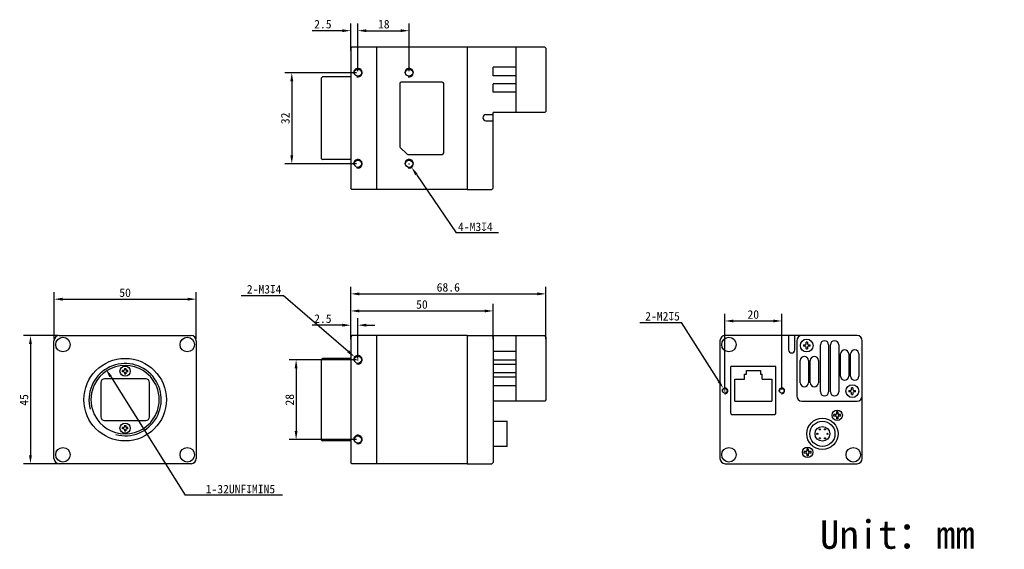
# Model space of a CAD drawing. Header units: millimetres. Extents: x 148 to 494, y 199 to 385.
import ezdxf

# ---------------------------------------------------------------- set-up
doc = ezdxf.new("R2010")
doc.units = ezdxf.units.MM
doc.header["$LTSCALE"] = 32.67
doc.header["$PDMODE"] = 3
doc.header["$PDSIZE"] = 8
doc.layers.get('0').update_dxf_attribs({"linetype": 'CONTINUOUS'})
doc.layers.get('Defpoints').update_dxf_attribs({"linetype": 'CONTINUOUS'})
for name, color, linetype in [('00_COMPONENTS', 7, 'CONTINUOUS'), ('51__DRAFT_DIMS', 7, 'CONTINUOUS'), ('HR10A-7R-6PBDXF_CONTINUOUS_LINE', 7, 'CONTINUOUS')]:
    doc.layers.add(name, color=color, linetype=linetype)
doc.styles.get("Standard").update_dxf_attribs({"font": 'simfang.ttf'})
doc.dimstyles.new('DIMSTYLE_1', dxfattribs={"dimtxt": 3, "dimasz": 3, "dimexe": 2.5, "dimexo": 0.5, "dimgap": 0.75, "dimtad": 1, "dimdsep": 46, "dimtxsty": 'STANDARD', "dimblk": '_FILLED', "dimblk1": '_FILLED', "dimblk2": '_FILLED', "dimcen": 0.09, "dimclrt": 3, "dimazin": 2, "dimtp": 0.3, "dimtm": 0.3, "dimtfac": 1, "dimtofl": 0, "dimtmove": 0, "dimatfit": 3, "dimldrblk": '_FILLED', "dimfxl": 1, "dimtolj": 1, "dimarcsym": 0})
doc.dimstyles.new('DIMSTYLE_2', dxfattribs={"dimtxt": 3, "dimasz": 3, "dimexe": 2.5, "dimexo": 0.5, "dimgap": 0.75, "dimtad": 1, "dimdsep": 46, "dimtxsty": 'STANDARD', "dimblk": '_FILLED', "dimblk1": '_FILLED', "dimblk2": '_FILLED', "dimcen": 0.09, "dimclrt": 3, "dimazin": 2, "dimtp": 0.1, "dimtm": 0.1, "dimtfac": 1, "dimtofl": 0, "dimtmove": 0, "dimatfit": 3, "dimldrblk": '_FILLED', "dimfxl": 1, "dimtolj": 1, "dimarcsym": 0})
doc.dimstyles.new('DIMSTYLE_3', dxfattribs={"dimtxt": 3, "dimasz": 3, "dimexe": 2.5, "dimexo": 0.5, "dimgap": 0.75, "dimtad": 1, "dimdsep": 46, "dimtxsty": 'STANDARD', "dimblk": '_FILLED', "dimblk1": '_FILLED', "dimblk2": '_FILLED', "dimcen": 0.09, "dimclrt": 3, "dimazin": 2, "dimtp": 0.2, "dimtm": 0.2, "dimtfac": 1, "dimtofl": 0, "dimtmove": 0, "dimatfit": 3, "dimldrblk": '_FILLED', "dimfxl": 1, "dimtolj": 1, "dimarcsym": 0})
doc.dimstyles.new('DIMSTYLE_4', dxfattribs={"dimtxt": 3, "dimasz": 3, "dimexe": 2.5, "dimexo": 0.5, "dimtad": 1, "dimdsep": 46, "dimtxsty": 'STANDARD', "dimblk": '_FILLED', "dimblk1": '_FILLED', "dimblk2": '_FILLED', "dimcen": 0.09, "dimclrt": 3, "dimazin": 2, "dimtp": 0.1, "dimtm": 0.1, "dimtfac": 1, "dimtofl": 0, "dimtmove": 0, "dimatfit": 1, "dimldrblk": '_FILLED', "dimfxl": 1, "dimtolj": 1, "dimarcsym": 0})
doc.dimstyles.new('DIMSTYLE_5', dxfattribs={"dimtxt": 3, "dimasz": 3, "dimexe": 2.5, "dimexo": 0.5, "dimtad": 1, "dimdsep": 46, "dimtxsty": 'STANDARD', "dimblk": '_FILLED', "dimblk1": '_FILLED', "dimblk2": '_FILLED', "dimcen": 0.09, "dimclrt": 3, "dimazin": 2, "dimtp": 0.2, "dimtm": 0.2, "dimtfac": 1, "dimtofl": 0, "dimtmove": 0, "dimatfit": 1, "dimldrblk": '_FILLED', "dimfxl": 1, "dimtolj": 1, "dimarcsym": 0})

# ---------------------------------------------------------------- blocks, each defined once
blk = doc.blocks.new('_FILLED')
at = {"color": 0, "linetype": 'ByBlock'}
blk.add_solid([(0, 0), (-1, 0.17), (-1, -0.17)], dxfattribs=at)
blk = doc.blocks.new('*D1')
at = {"layer": '51__DRAFT_DIMS', "color": 0, "lineweight": -2}
for p, q in [((160.17, 272.38), (160.17, 288.97)), ((210.17, 272.38), (210.17, 288.97)), ((163.17, 286.47), (207.17, 286.47))]:
    blk.add_line(p, q, dxfattribs=at)
at = {"layer": 'Defpoints', "color": 0}
for p in [(210.17, 286.47), (160.17, 271.88), (210.17, 271.88)]:
    blk.add_point(p, dxfattribs=at)
at = {"layer": '51__DRAFT_DIMS', "color": 0, "linetype": 'ByBlock', "lineweight": -2, "xscale": 3, "yscale": 3, "zscale": 3, "rotation": 180}
blk.add_blockref('_FILLED', (160.17, 286.47), dxfattribs=at)
at = {"layer": '51__DRAFT_DIMS', "color": 0, "linetype": 'ByBlock', "lineweight": -2, "xscale": 3, "yscale": 3, "zscale": 3}
blk.add_blockref('_FILLED', (210.17, 286.47), dxfattribs=at)
at = {"layer": '51__DRAFT_DIMS', "insert": (185.16, 290.26), "char_height": 3, "attachment_point": 2}
blk.add_mtext('\\A1;50', dxfattribs=at)
blk = doc.blocks.new('*D2')
at = {"layer": '51__DRAFT_DIMS', "color": 0, "lineweight": -2}
for p, q in [((161.47, 273.68), (149.39, 273.68)), ((151.89, 270.68), (151.89, 231.68)), ((161.47, 228.68), (149.39, 228.68))]:
    blk.add_line(p, q, dxfattribs=at)
at = {"layer": 'Defpoints', "color": 0}
for p in [(161.97, 273.68), (151.89, 228.68), (161.97, 228.68)]:
    blk.add_point(p, dxfattribs=at)
at = {"layer": '51__DRAFT_DIMS', "color": 0, "linetype": 'ByBlock', "lineweight": -2, "xscale": 3, "yscale": 3, "zscale": 3}
for p, rotation in [((151.89, 273.68), 90), ((151.89, 228.68), 270)]:
    blk.add_blockref('_FILLED', p, dxfattribs=dict(at, rotation=rotation))
at = {"layer": '51__DRAFT_DIMS', "insert": (148.11, 251.09), "char_height": 3, "attachment_point": 2, "rotation": 90}
blk.add_mtext('\\A1;45', dxfattribs=at)
blk = doc.blocks.new('*D3')
at = {"layer": '51__DRAFT_DIMS', "color": 0, "lineweight": -2}
for p, q in [((261.49, 277.34), (250.91, 277.34)), ((264.49, 273.33), (264.49, 279.84)), ((266.99, 265.68), (266.99, 279.84)), ((269.99, 277.34), (272.99, 277.34))]:
    blk.add_line(p, q, dxfattribs=at)
at = {"layer": 'Defpoints', "color": 0}
for p in [(266.99, 277.34), (264.49, 272.83), (266.99, 265.18)]:
    blk.add_point(p, dxfattribs=at)
at = {"layer": '51__DRAFT_DIMS', "color": 0, "linetype": 'ByBlock', "lineweight": -2, "xscale": 3, "yscale": 3, "zscale": 3}
blk.add_blockref('_FILLED', (264.49, 277.34), dxfattribs=at)
at = {"layer": '51__DRAFT_DIMS', "color": 0, "linetype": 'ByBlock', "lineweight": -2, "xscale": 3, "yscale": 3, "zscale": 3, "rotation": 180}
blk.add_blockref('_FILLED', (266.99, 277.34), dxfattribs=at)
at = {"layer": '51__DRAFT_DIMS', "insert": (257.74, 281.14), "char_height": 3, "attachment_point": 3}
blk.add_mtext('\\A1;2.5', dxfattribs=at)
blk = doc.blocks.new('*D4')
at = {"layer": '51__DRAFT_DIMS', "color": 0, "lineweight": -2}
for p, q in [((266.49, 265.18), (242.77, 265.18)), ((245.27, 262.18), (245.27, 240.18)), ((266.49, 237.18), (242.77, 237.18))]:
    blk.add_line(p, q, dxfattribs=at)
at = {"layer": 'Defpoints', "color": 0}
for p in [(266.99, 265.18), (245.27, 237.18), (266.99, 237.18)]:
    blk.add_point(p, dxfattribs=at)
at = {"layer": '51__DRAFT_DIMS', "color": 0, "linetype": 'ByBlock', "lineweight": -2, "xscale": 3, "yscale": 3, "zscale": 3}
for p, rotation in [((245.27, 265.18), 90), ((245.27, 237.18), 270)]:
    blk.add_blockref('_FILLED', p, dxfattribs=dict(at, rotation=rotation))
at = {"layer": '51__DRAFT_DIMS', "insert": (241.49, 251.14), "char_height": 3, "attachment_point": 2, "rotation": 90}
blk.add_mtext('\\A1;28', dxfattribs=at)
blk = doc.blocks.new('*D5')
at = {"layer": '51__DRAFT_DIMS', "color": 0, "lineweight": -2}
for p, q in [((261.49, 380.76), (250.91, 380.76)), ((264.49, 373.71), (264.49, 383.26)), ((266.99, 366.51), (266.99, 383.26)), ((269.99, 380.76), (272.99, 380.76))]:
    blk.add_line(p, q, dxfattribs=at)
at = {"layer": 'Defpoints', "color": 0}
for p in [(266.99, 380.76), (264.49, 373.21), (266.99, 366.01)]:
    blk.add_point(p, dxfattribs=at)
at = {"layer": '51__DRAFT_DIMS', "color": 0, "linetype": 'ByBlock', "lineweight": -2, "xscale": 3, "yscale": 3, "zscale": 3}
blk.add_blockref('_FILLED', (264.49, 380.76), dxfattribs=at)
at = {"layer": '51__DRAFT_DIMS', "color": 0, "linetype": 'ByBlock', "lineweight": -2, "xscale": 3, "yscale": 3, "zscale": 3, "rotation": 180}
blk.add_blockref('_FILLED', (266.99, 380.76), dxfattribs=at)
at = {"layer": '51__DRAFT_DIMS', "insert": (257.74, 384.56), "char_height": 3, "attachment_point": 3}
blk.add_mtext('\\A1;2.5', dxfattribs=at)
blk = doc.blocks.new('*D6')
at = {"layer": '51__DRAFT_DIMS', "color": 0, "lineweight": -2}
for p, q in [((266.49, 366.01), (241.25, 366.01)), ((243.75, 363.01), (243.75, 337.01)), ((266.49, 334.01), (241.25, 334.01))]:
    blk.add_line(p, q, dxfattribs=at)
at = {"layer": 'Defpoints', "color": 0}
for p in [(266.99, 366.01), (243.75, 334.01), (266.99, 334.01)]:
    blk.add_point(p, dxfattribs=at)
at = {"layer": '51__DRAFT_DIMS', "color": 0, "linetype": 'ByBlock', "lineweight": -2, "xscale": 3, "yscale": 3, "zscale": 3}
for p, rotation in [((243.75, 366.01), 90), ((243.75, 334.01), 270)]:
    blk.add_blockref('_FILLED', p, dxfattribs=dict(at, rotation=rotation))
at = {"layer": '51__DRAFT_DIMS', "insert": (239.97, 349.97), "char_height": 3, "attachment_point": 2, "rotation": 90}
blk.add_mtext('\\A1;32', dxfattribs=at)
blk = doc.blocks.new('*D7')
at = {"layer": '51__DRAFT_DIMS', "color": 0, "lineweight": -2}
for p, q in [((264.49, 272.38), (264.49, 284.83)), ((314.49, 272.38), (314.49, 284.83)), ((267.49, 282.33), (311.49, 282.33))]:
    blk.add_line(p, q, dxfattribs=at)
at = {"layer": 'Defpoints', "color": 0}
for p in [(314.49, 282.33), (264.49, 271.88), (314.49, 271.88)]:
    blk.add_point(p, dxfattribs=at)
at = {"layer": '51__DRAFT_DIMS', "color": 0, "linetype": 'ByBlock', "lineweight": -2, "xscale": 3, "yscale": 3, "zscale": 3, "rotation": 180}
blk.add_blockref('_FILLED', (264.49, 282.33), dxfattribs=at)
at = {"layer": '51__DRAFT_DIMS', "color": 0, "linetype": 'ByBlock', "lineweight": -2, "xscale": 3, "yscale": 3, "zscale": 3}
blk.add_blockref('_FILLED', (314.49, 282.33), dxfattribs=at)
at = {"layer": '51__DRAFT_DIMS', "insert": (289.49, 286.12), "char_height": 3, "attachment_point": 2}
blk.add_mtext('\\A1;50', dxfattribs=at)
blk = doc.blocks.new('*D8')
at = {"layer": '51__DRAFT_DIMS', "color": 0, "lineweight": -2}
for p, q in [((264.49, 272.38), (264.49, 290.83)), ((333.09, 272.38), (333.09, 290.83)), ((267.49, 288.33), (330.09, 288.33))]:
    blk.add_line(p, q, dxfattribs=at)
at = {"layer": 'Defpoints', "color": 0}
for p in [(333.09, 288.33), (264.49, 271.88), (333.09, 271.88)]:
    blk.add_point(p, dxfattribs=at)
at = {"layer": '51__DRAFT_DIMS', "color": 0, "linetype": 'ByBlock', "lineweight": -2, "xscale": 3, "yscale": 3, "zscale": 3, "rotation": 180}
blk.add_blockref('_FILLED', (264.49, 288.33), dxfattribs=at)
at = {"layer": '51__DRAFT_DIMS', "color": 0, "linetype": 'ByBlock', "lineweight": -2, "xscale": 3, "yscale": 3, "zscale": 3}
blk.add_blockref('_FILLED', (333.09, 288.33), dxfattribs=at)
at = {"layer": '51__DRAFT_DIMS', "insert": (298.76, 292.13), "char_height": 3, "attachment_point": 2}
blk.add_mtext('\\A1;68.6', dxfattribs=at)
blk = doc.blocks.new('*D9')
at = {"layer": '51__DRAFT_DIMS', "color": 0, "lineweight": -2}
for p, q in [((266.99, 366.51), (266.99, 383.26)), ((269.99, 380.76), (281.99, 380.76)), ((284.99, 366.51), (284.99, 383.26))]:
    blk.add_line(p, q, dxfattribs=at)
at = {"layer": 'Defpoints', "color": 0}
for p in [(284.99, 380.76), (266.99, 366.01), (284.99, 366.01)]:
    blk.add_point(p, dxfattribs=at)
at = {"layer": '51__DRAFT_DIMS', "color": 0, "linetype": 'ByBlock', "lineweight": -2, "xscale": 3, "yscale": 3, "zscale": 3, "rotation": 180}
blk.add_blockref('_FILLED', (266.99, 380.76), dxfattribs=at)
at = {"layer": '51__DRAFT_DIMS', "color": 0, "linetype": 'ByBlock', "lineweight": -2, "xscale": 3, "yscale": 3, "zscale": 3}
blk.add_blockref('_FILLED', (284.99, 380.76), dxfattribs=at)
at = {"layer": '51__DRAFT_DIMS', "insert": (276.09, 384.55), "char_height": 3, "attachment_point": 2}
blk.add_mtext('\\A1;18', dxfattribs=at)
blk = doc.blocks.new('*D10')
at = {"layer": '51__DRAFT_DIMS', "color": 0}
for p, q in [((284.9, 334.01), (285.08, 334.01)), ((284.99, 333.92), (284.99, 334.1))]:
    blk.add_line(p, q, dxfattribs=at)
at = {"layer": '51__DRAFT_DIMS', "color": 0, "lineweight": -2}
for p in [(287.53, 330.29), (316.44, 309.71)]:
    blk.add_line(p, (301.55, 309.71), dxfattribs=at)
at = {"layer": 'Defpoints', "color": 0}
for p in [(284.15, 335.25), (285.84, 332.77)]:
    blk.add_point(p, dxfattribs=at)
at = {"layer": '51__DRAFT_DIMS', "color": 0, "linetype": 'ByBlock', "lineweight": -2, "xscale": 3, "yscale": 3, "zscale": 3, "rotation": 124.2614410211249}
blk.add_blockref('_FILLED', (285.84, 332.77), dxfattribs=at)
at = {"layer": '51__DRAFT_DIMS', "insert": (302.18, 313.39), "char_height": 3, "attachment_point": 1}
blk.add_mtext('\\A1;{4-M3{\\fgdt;x}4}', dxfattribs=at)
blk = doc.blocks.new('*D11')
at = {"layer": '51__DRAFT_DIMS', "color": 0, "lineweight": -2}
for p in [(225.92, 287.78), (263.58, 268.12)]:
    blk.add_line(p, (240.73, 287.78), dxfattribs=at)
at = {"layer": '51__DRAFT_DIMS', "color": 0}
for p, q in [((266.9, 265.18), (267.08, 265.18)), ((266.99, 265.09), (266.99, 265.27))]:
    blk.add_line(p, q, dxfattribs=at)
at = {"layer": 'Defpoints', "color": 0}
for p in [(265.86, 266.16), (268.13, 264.2)]:
    blk.add_point(p, dxfattribs=at)
at = {"layer": '51__DRAFT_DIMS', "color": 0, "linetype": 'ByBlock', "lineweight": -2, "xscale": 3, "yscale": 3, "zscale": 3, "rotation": 319.2877204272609}
blk.add_blockref('_FILLED', (265.86, 266.16), dxfattribs=at)
at = {"layer": '51__DRAFT_DIMS', "insert": (240.11, 291.46), "char_height": 3, "attachment_point": 3}
blk.add_mtext('\\A1;{2-M3{\\fgdt;x}4}', dxfattribs=at)
blk = doc.blocks.new('*D12')
at = {"layer": '51__DRAFT_DIMS', "color": 0, "lineweight": -2}
for p, q in [((395.98, 254.76), (395.98, 281.31)), ((415.98, 254.76), (415.98, 281.31)), ((398.98, 278.81), (412.98, 278.81))]:
    blk.add_line(p, q, dxfattribs=at)
at = {"layer": 'Defpoints', "color": 0}
for p in [(415.98, 278.81), (395.98, 254.26), (415.98, 254.26)]:
    blk.add_point(p, dxfattribs=at)
at = {"layer": '51__DRAFT_DIMS', "color": 0, "linetype": 'ByBlock', "lineweight": -2, "xscale": 3, "yscale": 3, "zscale": 3, "rotation": 180}
blk.add_blockref('_FILLED', (395.98, 278.81), dxfattribs=at)
at = {"layer": '51__DRAFT_DIMS', "color": 0, "linetype": 'ByBlock', "lineweight": -2, "xscale": 3, "yscale": 3, "zscale": 3}
blk.add_blockref('_FILLED', (415.98, 278.81), dxfattribs=at)
at = {"layer": '51__DRAFT_DIMS', "insert": (405.95, 282.6), "char_height": 3, "attachment_point": 2}
blk.add_mtext('\\A1;20', dxfattribs=at)
blk = doc.blocks.new('*D13')
at = {"layer": '51__DRAFT_DIMS', "color": 0, "lineweight": -2}
for p in [(366.08, 278.28), (393.84, 257.64)]:
    blk.add_line(p, (380.78, 278.28), dxfattribs=at)
at = {"layer": '51__DRAFT_DIMS', "color": 0}
for p, q in [((395.89, 254.26), (396.07, 254.26)), ((395.98, 254.17), (395.98, 254.35))]:
    blk.add_line(p, q, dxfattribs=at)
at = {"layer": 'Defpoints', "color": 0}
for p in [(395.45, 255.11), (396.52, 253.42)]:
    blk.add_point(p, dxfattribs=at)
at = {"layer": '51__DRAFT_DIMS', "color": 0, "linetype": 'ByBlock', "lineweight": -2, "xscale": 3, "yscale": 3, "zscale": 3, "rotation": 302.3292972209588}
blk.add_blockref('_FILLED', (395.45, 255.11), dxfattribs=at)
at = {"layer": '51__DRAFT_DIMS', "insert": (380.16, 281.97), "char_height": 3, "attachment_point": 3}
blk.add_mtext('\\A1;{2-M2{\\fgdt;x}5}', dxfattribs=at)
blk = doc.blocks.new('*D14')
at = {"layer": '51__DRAFT_DIMS', "color": 0, "lineweight": -2}
for p in [(180, 259.39), (240.46, 217.58)]:
    blk.add_line(p, (206.32, 217.58), dxfattribs=at)
at = {"layer": 'Defpoints', "color": 0}
for p in [(178.4, 261.93), (191.93, 240.43)]:
    blk.add_point(p, dxfattribs=at)
at = {"layer": '51__DRAFT_DIMS', "color": 0, "linetype": 'ByBlock', "lineweight": -2, "xscale": 3, "yscale": 3, "zscale": 3, "rotation": 122.1916626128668}
blk.add_blockref('_FILLED', (178.4, 261.93), dxfattribs=at)
at = {"layer": '51__DRAFT_DIMS', "insert": (213.49, 221.27), "char_height": 3, "attachment_point": 1}
blk.add_mtext('\\A1;{1-32UNF{\\fgdt;x}MIN5}', dxfattribs=at)

msp = doc.modelspace()

# ---------------------------------------------------------------- linework, layer by layer
at = {"layer": '00_COMPONENTS', "color": 7, "lineweight": 30}
for p, q in [((264.894, 375.012), (264.494, 374.612)), ((264.494, 374.612), (264.494, 325.412)), ((273.594, 375.012), (264.894, 375.012)), ((273.594, 325.012), (273.594, 375.012)), ((305.394, 375.012), (273.594, 375.012)), ((305.394, 375.012), (305.394, 325.012)), ((332.694, 375.012), (305.394, 375.012)), ((322.494, 375.012), (322.494, 352.012)), ((333.094, 374.612), (332.694, 375.012)), ((333.094, 374.612), (333.094, 352.412)), ((314.494, 364.902), (314.494, 367.902)), ((322.494, 367.902), (314.494, 367.902)), ((254.194, 364.212), (254.494, 364.512)), ((254.194, 335.812), (254.194, 364.212)), ((264.494, 364.512), (254.494, 364.512)), ((322.494, 364.902), (314.494, 364.902)), ((281.744, 362.212), (281.744, 340.119)), ((296.644, 362.712), (282.244, 362.712)), ((297.144, 337.812), (297.144, 362.212)), ((314.494, 359.132), (314.494, 362.132)), ((322.494, 362.132), (314.494, 362.132)), ((322.494, 359.132), (314.494, 359.132)), ((311.994, 351.312), (314.494, 351.312)), ((314.494, 351.19), (314.494, 352.012)), ((332.694, 352.012), (314.494, 352.012)), ((314.494, 325.412), (314.494, 351.19)), ((333.094, 352.412), (332.694, 352.012)), ((311.994, 349.112), (314.494, 349.112)), ((284.197, 337.459), (281.89, 339.766)), ((254.194, 335.812), (254.494, 335.512)), ((284.551, 337.312), (296.644, 337.312)), ((264.494, 335.512), (254.494, 335.512)), ((264.894, 325.012), (264.494, 325.412)), ((314.494, 325.412), (314.094, 325.012)), ((273.494, 325.012), (264.894, 325.012)), ((305.394, 325.012), (273.594, 325.012)), ((305.394, 325.012), (314.094, 325.012)), ((161.967, 273.68), (208.367, 273.68)), ((264.894, 273.68), (264.494, 273.28)), ((273.594, 273.68), (264.894, 273.68)), ((273.594, 228.68), (273.594, 273.68)), ((305.394, 273.68), (273.594, 273.68)), ((305.394, 273.68), (305.394, 228.68)), ((305.394, 273.68), (332.694, 273.68)), ((314.494, 273.28), (314.094, 273.68)), ((322.494, 273.68), (322.494, 250.68)), ((333.094, 273.28), (332.694, 273.68)), ((418.661, 273.68), (396.061, 273.68)), ((418.361, 273.68), (418.361, 268.68)), ((442.461, 273.68), (418.661, 273.68)), ((420.561, 268.68), (420.561, 273.68)), ((160.167, 230.48), (160.167, 271.88)), ((210.167, 271.88), (210.167, 230.48)), ((264.494, 273.28), (264.494, 229.08)), ((314.494, 273.28), (314.494, 229.08)), ((333.094, 273.28), (333.094, 251.08)), ((394.261, 271.88), (394.261, 230.48)), ((421.261, 271.88), (421.261, 252.48)), ((423.583, 270.43), (424.211, 270.43)), ((424.511, 270.73), (424.511, 271.359)), ((425.011, 271.359), (425.011, 270.73)), ((425.311, 270.43), (425.94, 270.43)), ((429.536, 253.93), (429.536, 270.43)), ((432.436, 270.43), (432.436, 253.93)), ((433.086, 253.93), (433.086, 270.43)), ((435.986, 270.43), (435.986, 253.93)), ((444.261, 230.48), (444.261, 271.88)), ((314.494, 268.18), (322.494, 268.18)), ((424.211, 269.93), (423.583, 269.93)), ((424.511, 269.002), (424.511, 269.63)), ((425.011, 269.63), (425.011, 269.002)), ((425.94, 269.93), (425.311, 269.93)), ((436.636, 259.43), (436.636, 267.23)), ((439.536, 267.23), (439.536, 259.43)), ((440.186, 259.43), (440.186, 267.23)), ((443.086, 267.23), (443.086, 259.43)), ((254.194, 265.38), (254.494, 265.68)), ((254.194, 236.98), (254.194, 265.38)), ((264.494, 265.68), (254.494, 265.68)), ((314.494, 265.18), (322.494, 265.18)), ((314.494, 263.68), (322.494, 263.68)), ((422.436, 257.13), (422.436, 264.93)), ((425.336, 264.93), (425.336, 257.13)), ((425.986, 257.13), (425.986, 264.93)), ((428.886, 264.93), (428.886, 257.13)), ((184.217, 260.93), (184.217, 261.43)), ((184.717, 261.43), (184.217, 261.43)), ((184.717, 260.93), (184.217, 260.93)), ((184.917, 262.13), (184.917, 261.63)), ((184.917, 262.13), (185.417, 262.13)), ((184.917, 260.73), (184.917, 260.23)), ((184.917, 260.23), (185.417, 260.23)), ((185.417, 262.13), (185.417, 261.63)), ((185.417, 260.73), (185.417, 260.23)), ((186.117, 261.43), (185.617, 261.43)), ((186.117, 260.93), (185.617, 260.93)), ((186.117, 260.93), (186.117, 261.43)), ((314.494, 260.68), (322.494, 260.68)), ((398.063, 246.39), (398.062, 262.78)), ((398.462, 262.78), (398.062, 262.78)), ((402.832, 260.096), (403.522, 260.096)), ((402.832, 258.406), (402.832, 260.096)), ((403.522, 261.414), (408.442, 261.415)), ((403.522, 260.096), (403.522, 261.414)), ((408.442, 261.415), (408.442, 260.096)), ((408.442, 260.096), (409.132, 260.096)), ((409.132, 258.406), (409.132, 260.096)), ((413.903, 246.391), (413.902, 262.781)), ((176.617, 257.18), (176.617, 245.18)), ((192.417, 258.48), (177.917, 258.48)), ((193.717, 245.18), (193.717, 257.18)), ((314.494, 259.18), (322.494, 259.18)), ((314.494, 256.18), (322.494, 256.18)), ((399.432, 258.405), (402.832, 258.406)), ((399.432, 253.315), (399.432, 258.405)), ((409.132, 258.406), (412.532, 258.406)), ((412.532, 258.406), (412.532, 253.316)), ((399.433, 250.765), (399.432, 253.315)), ((412.532, 253.316), (412.533, 250.766)), ((439.583, 254.43), (440.211, 254.43)), ((440.211, 253.93), (439.583, 253.93)), ((440.511, 254.73), (440.511, 255.359)), ((440.511, 253.002), (440.511, 253.63)), ((441.011, 255.359), (441.011, 254.73)), ((441.011, 253.63), (441.011, 253.002)), ((441.311, 254.43), (441.94, 254.43)), ((441.94, 253.93), (441.311, 253.93)), ((332.694, 250.68), (314.494, 250.68)), ((333.094, 251.08), (332.694, 250.68)), ((412.333, 250.566), (399.633, 250.565)), ((423.061, 250.68), (442.461, 250.68)), ((398.463, 245.99), (413.503, 245.991)), ((434.911, 245.93), (434.261, 245.93)), ((434.261, 245.43), (434.261, 245.93)), ((435.711, 246.88), (435.211, 246.88)), ((435.211, 246.88), (435.211, 246.23)), ((435.711, 246.88), (435.711, 246.23)), ((436.661, 245.93), (436.011, 245.93)), ((436.661, 245.43), (436.661, 245.93)), ((177.917, 243.88), (192.417, 243.88)), ((314.494, 243.605), (319.444, 243.605)), ((319.494, 234.805), (319.494, 243.555)), ((434.911, 245.43), (434.261, 245.43)), ((435.211, 245.13), (435.211, 244.48)), ((435.711, 244.48), (435.211, 244.48)), ((435.711, 245.13), (435.711, 244.48)), ((436.661, 245.43), (436.011, 245.43)), ((184.217, 240.93), (184.217, 241.43)), ((184.717, 241.43), (184.217, 241.43)), ((184.717, 240.93), (184.217, 240.93)), ((184.917, 242.13), (184.917, 241.63)), ((184.917, 242.13), (185.417, 242.13)), ((184.917, 240.73), (184.917, 240.23)), ((184.917, 240.23), (185.417, 240.23)), ((185.417, 242.13), (185.417, 241.63)), ((185.417, 240.73), (185.417, 240.23)), ((186.117, 241.43), (185.617, 241.43)), ((186.117, 240.93), (185.617, 240.93)), ((186.117, 240.93), (186.117, 241.43)), ((254.194, 236.98), (254.494, 236.68)), ((264.494, 236.68), (254.494, 236.68)), ((319.294, 234.755), (314.494, 234.755)), ((319.444, 234.755), (319.294, 234.755)), ((424.511, 232.93), (423.861, 232.93)), ((423.861, 232.43), (423.861, 232.93)), ((424.511, 232.43), (423.861, 232.43)), ((425.311, 233.88), (424.811, 233.88)), ((424.811, 233.88), (424.811, 233.23)), ((424.811, 232.13), (424.811, 231.48)), ((425.311, 233.88), (425.311, 233.23)), ((425.311, 232.13), (425.311, 231.48)), ((426.261, 232.93), (425.611, 232.93)), ((426.261, 232.43), (425.611, 232.43)), ((426.261, 232.43), (426.261, 232.93)), ((208.367, 228.68), (161.967, 228.68)), ((264.894, 228.68), (264.494, 229.08)), ((273.594, 228.68), (264.894, 228.68)), ((305.394, 228.68), (273.594, 228.68)), ((305.394, 228.68), (314.094, 228.68)), ((314.494, 229.08), (314.094, 228.68)), ((396.061, 228.68), (442.461, 228.68)), ((425.311, 231.48), (424.811, 231.48))]:
    msp.add_line(p, q, dxfattribs=at)
at = {"layer": '00_COMPONENTS', "lineweight": 30}
msp.add_line((413.902, 262.781), (398.462, 262.78), dxfattribs=at)
at = {"layer": '00_COMPONENTS', "color": 7, "lineweight": 30}
for centre, radius in [((266.994, 366.012), 1.25), ((284.994, 366.012), 1.25), ((266.994, 334.012), 1.25), ((284.994, 334.012), 1.25), ((163.316, 270.531), 2.55), ((207.017, 270.531), 2.55), ((397.41, 270.531), 2.55), ((424.761, 270.18), 2.25), ((185.167, 251.18), 14.5), ((266.994, 265.18), 1.25), ((185.167, 261.18), 1.8), ((440.761, 254.18), 2.25), ((395.981, 254.26), 0.8), ((415.981, 254.26), 0.8), ((435.461, 245.68), 1.825), ((185.167, 241.18), 1.8), ((266.994, 237.18), 1.25), ((163.316, 231.829), 2.55), ((207.017, 231.829), 2.55), ((397.41, 231.829), 2.55), ((425.061, 232.68), 1.825), ((441.112, 231.829), 2.55)]:
    msp.add_circle(centre, radius, dxfattribs=at)
at = {"layer": '00_COMPONENTS', "color": 8}
for centre, radius in [((266.994, 366.012), 1.5), ((284.994, 366.012), 1.5), ((266.994, 334.012), 1.5), ((284.994, 334.012), 1.5), ((266.994, 265.18), 1.5), ((185.167, 251.18), 12.7), ((395.981, 254.26), 1), ((415.981, 254.26), 1), ((266.994, 237.18), 1.5)]:
    msp.add_arc(centre, radius, 255, 195, dxfattribs=at)
at = {"layer": '00_COMPONENTS', "color": 7, "lineweight": 30}
for centre, radius, start, end in [((282.244, 362.212), 0.5, 90, 180), ((296.644, 362.212), 0.5, 0, 90), ((311.994, 350.212), 1.1, 90, 270), ((282.244, 340.119), 0.5, 180, 225), ((284.551, 337.812), 0.5, 225, 270), ((296.644, 337.812), 0.5, 270, 360), ((161.967, 271.88), 1.8, 90, 180), ((208.367, 271.88), 1.8, 0, 90), ((396.061, 271.88), 1.8, 90, 180), ((423.061, 271.88), 1.8, 90, 180), ((442.461, 271.88), 1.8, 0, 90), ((430.516, 270.185), 6.937, 177.97516, 180.04034), ((430.516, 270.175), 6.937, 179.95966, 182.02484), ((424.211, 270.73), 0.3, 270, 360), ((424.761, 264.424), 6.939, 87.93532, 92.06468), ((425.311, 270.73), 0.3, 180, 270), ((419.007, 270.185), 6.937, 359.95966, 2.02484), ((419.007, 270.175), 6.937, 357.97516, 0.04034), ((430.986, 270.43), 1.45, 0, 180), ((434.536, 270.43), 1.45, 0, 180), ((419.461, 268.68), 1.1, 180, 360), ((424.211, 269.63), 0.3, 0, 90), ((424.761, 275.936), 6.939, 267.93532, 272.06468), ((425.311, 269.63), 0.3, 90, 180), ((438.086, 267.23), 1.45, 0, 180), ((441.636, 267.23), 1.45, 0, 180), ((185.167, 251.18), 12, 26.26582, 153.73418), ((423.886, 264.93), 1.45, 0, 180), ((427.436, 264.93), 1.45, 0, 180), ((184.717, 261.63), 0.2, 270, 360), ((184.717, 260.73), 0.2, 0, 90), ((185.617, 261.63), 0.2, 180, 270), ((185.617, 260.73), 0.2, 90, 180), ((185.167, 251.18), 12, 153.9096, 157.71352), ((177.917, 257.18), 1.3, 90, 180), ((192.417, 257.18), 1.3, 0, 90), ((185.167, 251.18), 12, 22.28699, 26.14189), ((423.886, 257.13), 1.45, 180, 360), ((427.436, 257.13), 1.45, 180, 360), ((438.086, 259.43), 1.45, 180, 360), ((441.636, 259.43), 1.45, 180, 360), ((185.167, 251.18), 12, 157.749, 202.251), ((185.167, 251.18), 12, 337.749, 22.251), ((430.986, 253.93), 1.45, 180, 360), ((434.536, 253.93), 1.45, 180, 360), ((446.516, 254.185), 6.937, 177.97516, 180.04034), ((446.516, 254.175), 6.937, 179.95966, 182.02484), ((440.211, 254.73), 0.3, 270, 360), ((440.211, 253.63), 0.3, 0, 90), ((440.761, 248.424), 6.939, 87.93532, 92.06468), ((440.761, 259.936), 6.939, 267.93532, 272.06468), ((441.311, 254.73), 0.3, 180, 270), ((441.311, 253.63), 0.3, 90, 180), ((435.007, 254.185), 6.937, 359.95966, 2.02484), ((435.007, 254.175), 6.937, 357.97516, 0.04034), ((399.633, 250.765), 0.2, 180.00285, 270.00285), ((412.333, 250.766), 0.2, 270.00285, 0.00285), ((423.061, 252.48), 1.8, 180, 270), ((442.461, 252.48), 1.8, 270, 360), ((185.167, 251.18), 12, 202.28699, 206.14189), ((185.167, 251.18), 12, 206.26582, 333.73418), ((185.167, 251.18), 12, 333.9096, 337.71352), ((398.463, 246.39), 0.4, 180.00285, 270.00285), ((413.503, 246.391), 0.4, 270.00285, 0.00285), ((434.911, 246.23), 0.3, 270, 360), ((436.011, 246.23), 0.3, 180, 270), ((177.917, 245.18), 1.3, 180, 270), ((192.417, 245.18), 1.3, 270, 360), ((319.444, 243.555), 0.05, 0, 90), ((434.911, 245.13), 0.3, 0, 90), ((436.011, 245.13), 0.3, 90, 180), ((184.717, 241.63), 0.2, 270, 360), ((184.717, 240.73), 0.2, 0, 90), ((185.617, 241.63), 0.2, 180, 270), ((185.617, 240.73), 0.2, 90, 180), ((319.444, 234.805), 0.05, 270, 360), ((424.511, 233.23), 0.3, 270, 360), ((424.511, 232.13), 0.3, 0, 90), ((425.611, 233.23), 0.3, 180, 270), ((425.611, 232.13), 0.3, 90, 180), ((161.967, 230.48), 1.8, 180, 270), ((208.367, 230.48), 1.8, 270, 360), ((396.061, 230.48), 1.8, 180, 270), ((442.461, 230.48), 1.8, 270, 360)]:
    msp.add_arc(centre, radius, start, end, dxfattribs=at)
at = {"layer": 'HR10A-7R-6PBDXF_CONTINUOUS_LINE', "color": 7, "linetype": 'Continuous', "lineweight": 30}
for centre, radius in [((430.261, 239.18), 5.5), ((430.261, 239.18), 4.425), ((430.261, 239.18), 2.6), ((428.461, 239.18), 0.2), ((429.361, 240.74), 0.2), ((431.161, 240.74), 0.2), ((432.061, 239.18), 0.2), ((429.361, 237.62), 0.2), ((431.161, 237.62), 0.2)]:
    msp.add_circle(centre, radius, dxfattribs=at)

# ---------------------------------------------------------------- texts
at = {"insert": (429.395, 208.805), "char_height": 10, "attachment_point": 1}
msp.add_mtext_dynamic_manual_height_columns('Unit：mm', width=63.84355, gutter_width=1, heights=[0], dxfattribs=at)

# ---------------------------------------------------------------- dimensions: what is measured, and where the dimension line sits
at = {"layer": '51__DRAFT_DIMS', "color": 8}
for base, p1, p2, dimstyle, picture, middle in [((266.994, 380.763), (264.494, 373.212), (266.994, 366.012), 'DIMSTYLE_2', '*D5', (254.701, 380.763)), ((284.994, 380.763), (266.994, 366.012), (284.994, 366.012), 'DIMSTYLE_3', '*D9', (276.091, 380.763)), ((333.094, 288.325), (264.494, 271.88), (333.094, 271.88), 'DIMSTYLE_1', '*D8', (298.756, 288.325)), ((210.167, 286.472), (160.167, 271.88), (210.167, 271.88), 'DIMSTYLE_1', '*D1', (185.158, 286.472)), ((314.494, 282.332), (264.494, 271.88), (314.494, 271.88), 'DIMSTYLE_1', '*D7', (289.485, 282.332)), ((266.994, 277.339), (264.494, 272.831), (266.994, 265.18), 'DIMSTYLE_2', '*D3', (254.701, 277.339)), ((415.981, 278.814), (395.981, 254.26), (415.981, 254.26), 'DIMSTYLE_3', '*D12', (405.955, 278.814))]:
    dim = msp.add_linear_dim(base=base, p1=p1, p2=p2, dimstyle=dimstyle, override={"dimclrt": 256}, dxfattribs=at)
    dim.commit()
    dim.dimension.update_dxf_attribs({"geometry": picture, "text_midpoint": middle, "dimtype": 160})
for base, p1, p2, dimstyle, picture, middle in [((243.75, 334.012), (266.994, 366.012), (266.994, 334.012), 'DIMSTYLE_1', '*D6', (243.75, 349.974)), ((151.894, 228.68), (161.967, 273.68), (161.967, 228.68), 'DIMSTYLE_1', '*D2', (151.894, 251.09)), ((245.273, 237.18), (266.994, 265.18), (266.994, 237.18), 'DIMSTYLE_3', '*D4', (245.273, 251.136))]:
    dim = msp.add_linear_dim(base=base, p1=p1, p2=p2, angle=270, dimstyle=dimstyle, override={"dimclrt": 256}, dxfattribs=at)
    dim.commit()
    dim.dimension.update_dxf_attribs({"geometry": picture, "text_midpoint": middle, "dimtype": 160})
for p1, p2, text, dimstyle, picture, middle in [((284.149, 335.252), (285.838, 332.772), '{4-M<>{\\fgdt;x}4}', 'DIMSTYLE_4', '*D10', (309.306, 309.705)), ((268.131, 264.202), (265.857, 266.159), '{2-M<>{\\fgdt;x}4}', 'DIMSTYLE_4', '*D11', (233.014, 287.777)), ((396.516, 253.415), (395.447, 255.105), '{2-M<>{\\fgdt;x}5}', 'DIMSTYLE_4', '*D13', (373.12, 278.278)), ((191.932, 240.433), (178.401, 261.928), '{1-32UNF{\\fgdt;x}MIN5}', 'DIMSTYLE_5', '*D14', (226.976, 217.583))]:
    dim = msp.add_diameter_dim_2p(p1=p1, p2=p2, text=text, dimstyle=dimstyle, override={"dimtih": 1, "dimtoh": 1, "dimpost": '<>', "dimclrt": 256}, dxfattribs=at)
    dim.commit()
    dim.dimension.update_dxf_attribs({"geometry": picture, "text_midpoint": middle, "dimtype": 163})

doc.saveas('drawing.dxf')
